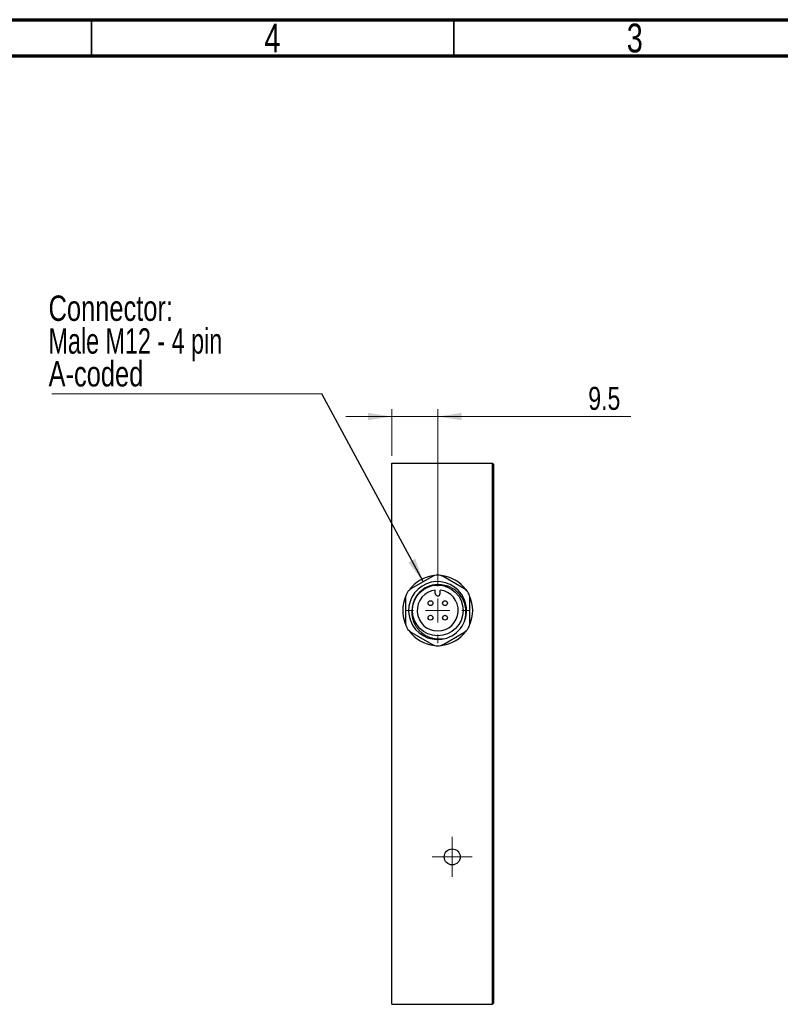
# Model space of a CAD drawing. Header units: millimetres. Extents: x 15 to 415, y 5 to 292.
# Tile 7 of 10: x 205 to 310, y 156 to 292. Entities that reach past the tile are written whole.
import ezdxf

# ---------------------------------------------------------------- set-up
doc = ezdxf.new("R2010")
doc.units = ezdxf.units.MM
doc.styles.add('SLDTEXTSTYLE0', font='TXT', dxfattribs={"width": 0.75})
doc.styles.add('SLDTEXTSTYLE1', font='TXT', dxfattribs={"width": 0.6875})
doc.dimstyles.new('SLDDIMSTYLE1', dxfattribs={"dimtxt": 3.175, "dimasz": 3.302, "dimexe": 0, "dimexo": 0.0625, "dimgap": 0.79375, "dimtad": 1, "dimdec": 1, "dimlfac": 1.5, "dimrnd": 1e-09, "dimzin": 12, "dimdsep": 46, "dimtxsty": 'SLDTEXTSTYLE0', "dimsah": 1, "dimcen": 0.09, "dimadec": 0, "dimazin": 3, "dimtfac": 1, "dimtdec": 1, "dimtmove": 0, "dimatfit": 0, "dimfxl": 1, "dimfrac": 2, "dimtolj": 1, "dimtzin": 12, "dimarcsym": 0})
doc.dimstyles.new('SLDDIMSTYLE2', dxfattribs={"dimtxt": 0.18, "dimasz": 3.302, "dimexe": 0, "dimexo": 0.0625, "dimgap": 0, "dimtad": 0, "dimtih": 1, "dimtoh": 1, "dimdec": 0, "dimrnd": 1e-09, "dimzin": 0, "dimdsep": 46, "dimtxsty": 'Standard', "dimsah": 1, "dimcen": 0.09, "dimadec": 0, "dimazin": 0, "dimtfac": 3.302, "dimtdec": 0, "dimtofl": 0, "dimtmove": 0, "dimatfit": 3, "dimfxl": 1, "dimfrac": 2, "dimtolj": 1, "dimtzin": 0, "dimarcsym": 0})

# ---------------------------------------------------------------- blocks, each defined once
blk = doc.blocks.new('_D_5')
at = {"color": 7, "linetype": 'Continuous', "lineweight": 0}
for p, q in [((256.43, 231.83), (256.43, 238.25)), ((262.77, 213.83), (262.77, 238.25)), ((256.43, 237.25), (250.08, 237.25)), ((262.77, 237.25), (256.43, 237.25)), ((262.77, 237.25), (289.4, 237.25))]:
    blk.add_line(p, q, dxfattribs=at)
at = {"color": 7, "linetype": 'Continuous', "lineweight": 18}
for points in [[(256.43, 237.25), (253.13, 237.76), (253.13, 236.75)], [(262.77, 237.25), (266.07, 236.75), (266.07, 237.76)]]:
    blk.add_solid(points, dxfattribs=at)
at = {"color": 7, "linetype": 'Continuous', "lineweight": 18, "insert": (283.54, 241.35), "char_height": 3.175, "attachment_point": 1, "style": 'SLDTEXTSTYLE0'}
blk.add_mtext('9.5', dxfattribs=at)
blk = doc.blocks.new('SW_NOTE_0_2')
at = {"color": 0, "linetype": 'Continuous', "lineweight": 0}
blk.add_line((-37.23, 0), (0, 0), dxfattribs=at)
at = {"color": 0, "linetype": 'Continuous', "lineweight": 0, "char_height": 3.5, "attachment_point": 1}
for s, insert, style in [('Connector:', (-37.7, 13.56), 'SLDTEXTSTYLE0'), ('Male M12 - 4 pin', (-37.7, 9.04), 'SLDTEXTSTYLE1'), ('A-coded', (-37.7, 4.51), 'SLDTEXTSTYLE0')]:
    blk.add_mtext(s, dxfattribs=dict(at, insert=insert, style=style))
blk = doc.blocks.new('SW_CENTERMARKSYMBOL_0')
at = {"color": 0, "linetype": 'Continuous', "lineweight": 18}
for p, q in [((0, 3.33), (0, 4.5)), ((0, 0), (0, 1.67)), ((-3.33, 0), (-4.5, 0)), ((0, 0), (-1.67, 0)), ((0, 0), (0, -1.67)), ((0, 0), (1.67, 0)), ((3.33, 0), (4.5, 0)), ((0, -3.33), (0, -4.5))]:
    blk.add_line(p, q, dxfattribs=at)
blk = doc.blocks.new('SW_CENTERMARKSYMBOL_1')
at = {"color": 0, "linetype": 'Continuous', "lineweight": 18}
for p, q in [((0, 1.67), (0, 2.77)), ((0, 0), (0, 1.67)), ((-1.67, 0), (-2.77, 0)), ((0, 0), (-1.67, 0)), ((0, 0), (0, -1.67)), ((0, 0), (1.67, 0)), ((1.67, 0), (2.77, 0)), ((0, -1.67), (0, -2.77))]:
    blk.add_line(p, q, dxfattribs=at)

msp = doc.modelspace()

# ---------------------------------------------------------------- linework, layer by layer
at = {"color": 7, "linetype": 'Continuous', "lineweight": 70}
for p, q in [((15, 292), (415, 292)), ((20, 287), (410, 287))]:
    msp.add_line(p, q, dxfattribs=at)
at = {"color": 7, "linetype": 'Continuous', "lineweight": 35}
for p, q in [((215, 292), (215, 287)), ((215, 287), (215, 292)), ((265, 287), (265, 292))]:
    msp.add_line(p, q, dxfattribs=at)
at = {"color": 7, "linetype": 'Continuous', "lineweight": 25}
for p, q in [((256.4339, 230.8335), (270.3073, 230.8335)), ((256.4339, 156.1669), (256.4339, 230.8335)), ((270.3073, 156.1669), (270.3073, 230.8335)), ((270.4739, 230.6669), (270.3073, 230.8335)), ((270.4739, 230.6669), (270.4739, 156.3335)), ((261.9339, 215.1524), (259.155, 213.548)), ((266.3795, 213.548), (263.6006, 215.1524)), ((262.4339, 212.8335), (262.4339, 213.3139)), ((263.1006, 212.8335), (263.1006, 213.3139)), ((258.3217, 212.1046), (258.3217, 208.8958)), ((267.2129, 208.8958), (267.2129, 212.1046)), ((259.155, 207.4524), (261.9339, 205.848)), ((263.6006, 205.848), (266.3795, 207.4524)), ((270.4739, 156.3335), (270.3073, 156.1669)), ((256.4339, 156.1669), (270.3073, 156.1669))]:
    msp.add_line(p, q, dxfattribs=at)
for centre, radius in [((262.7673, 210.5002), 3.5), ((261.7673, 211.5002), 0.3333), ((263.7673, 211.5002), 0.3333), ((261.7673, 209.5002), 0.3333), ((263.7673, 209.5002), 0.3333), ((264.7673, 176.5002), 1.1)]:
    msp.add_circle(centre, radius, dxfattribs=at)
for centre, radius, start, end in [((262.7673, 210.5002), 4.8333, 95.421791, 144.578209), ((262.7673, 213.709), 1.6667, 60, 120), ((262.7673, 210.5002), 4.8333, 35.421791, 84.578209), ((259.9883, 212.1046), 1.6667, 120, 180), ((262.744, 210.4877), 3.9954, 336.247608, 288.48341), ((262.7673, 210.5002), 2.8333, 96.756327, 83.243673), ((265.5462, 212.1046), 1.6667, 0, 60), ((262.7673, 210.5002), 4.8333, 155.421791, 204.578209), ((262.7673, 212.8335), 0.3333, 180, 0), ((262.7673, 210.5002), 4.8333, 335.421791, 24.578209), ((259.9883, 208.8958), 1.6667, 180, 240), ((262.7673, 210.5002), 4, 288.110478, 333.110479), ((265.5462, 208.8958), 1.6667, 300, 0), ((262.7673, 210.5002), 4.8333, 215.421791, 264.578209), ((262.7673, 210.5002), 4.8333, 275.421791, 324.578209), ((262.7673, 207.2914), 1.6667, 240, 300)]:
    msp.add_arc(centre, radius, start, end, dxfattribs=at)
for points, knots in [([(263.0564, 214.0374), (262.8229, 214.0564), (262.5873, 214.0522), (262.1268, 213.9986), (261.9011, 213.9497), (261.5695, 213.843), (261.4596, 213.8015), (261.246, 213.7087), (261.1421, 213.6573), (260.8393, 213.4887), (260.649, 213.3572), (260.2923, 213.0544), (260.1311, 212.8874), (259.9157, 212.6161), (259.8483, 212.522), (259.7222, 212.3267), (259.6634, 212.2248), (259.504, 211.9145), (259.4192, 211.6997), (259.2917, 211.2545), (259.2492, 211.0228), (259.2301, 210.7893)], [0, 0, 0, 0, 0.125, 0.125, 0.25, 0.25, 0.3125, 0.3125, 0.375, 0.375, 0.5, 0.5, 0.625, 0.625, 0.6875, 0.6875, 0.75, 0.75, 0.875, 0.875, 1, 1, 1, 1]), ([(266.3348, 208.6911), (266.4591, 208.9766), (266.5482, 209.2717), (266.6302, 209.7288), (266.6487, 209.8839), (266.6673, 210.1924), (266.6676, 210.3465), (266.6417, 210.8085), (266.5859, 211.1177), (266.4498, 211.5575), (266.3956, 211.701), (266.2696, 211.9821), (266.1971, 212.1204), (265.9566, 212.5179), (265.7669, 212.7593), (265.4385, 213.0864), (265.321, 213.1899), (265.077, 213.3784), (264.9498, 213.4642), (264.6852, 213.6193), (264.5479, 213.6886), (264.2627, 213.81), (264.1156, 213.8616), (263.6714, 213.9864), (263.3678, 214.0316), (263.0564, 214.0374)], [0, 0, 0, 0, 0.125, 0.125, 0.1875, 0.1875, 0.25, 0.25, 0.375, 0.375, 0.4375, 0.4375, 0.5, 0.5, 0.625, 0.625, 0.6875, 0.6875, 0.75, 0.75, 0.8125, 0.8125, 0.875, 0.875, 1, 1, 1, 1]), ([(259.2301, 210.7893), (259.185, 210.4794), (259.1819, 210.17), (259.2351, 209.7066), (259.263, 209.5518), (259.3375, 209.2506), (259.3842, 209.1031), (259.4961, 208.8143), (259.5618, 208.6722), (259.7107, 208.3981), (259.7933, 208.2671), (259.9739, 208.0167), (260.0721, 207.8974), (260.2839, 207.6704), (260.398, 207.5622), (260.7546, 207.2631), (261.0134, 207.0945), (261.4337, 206.8886), (261.5779, 206.8286), (261.87, 206.7273), (262.0185, 206.6857), (262.4715, 206.5878), (262.7863, 206.5595), (263.4027, 206.5757), (263.7082, 206.6187), (264.0107, 206.6984)], [0, 0, 0, 0, 0.125, 0.125, 0.1875, 0.1875, 0.25, 0.25, 0.3125, 0.3125, 0.375, 0.375, 0.4375, 0.4375, 0.5, 0.5, 0.625, 0.625, 0.6875, 0.6875, 0.75, 0.75, 0.875, 0.875, 1, 1, 1, 1])]:
    msp.add_open_spline(points, degree=3, knots=knots, dxfattribs=at)

# ---------------------------------------------------------------- block references
at = {"color": 7, "linetype": 'Continuous', "lineweight": 0}
for name, p in [('SW_NOTE_0_2', (246.7663, 240.3895)), ('SW_CENTERMARKSYMBOL_0', (262.7673, 210.5002)), ('SW_CENTERMARKSYMBOL_1', (264.7673, 176.5002))]:
    msp.add_blockref(name, p, dxfattribs=at)

# ---------------------------------------------------------------- texts
at = {"color": 7, "linetype": 'Continuous', "lineweight": 0, "char_height": 3.9688, "attachment_point": 2, "style": 'SLDTEXTSTYLE0'}
for s, insert in [('4', (239.96, 291.4544)), ('3', (289.96, 291.4544))]:
    msp.add_mtext(s, dxfattribs=dict(at, insert=insert))

# ---------------------------------------------------------------- dimensions: what is measured, and where the dimension line sits
at = {"color": 7, "linetype": 'Continuous', "lineweight": 18}
dim = msp.add_linear_dim(base=(256.4339, 237.2547), p1=(262.7673, 212.8335), p2=(256.4339, 230.8335), dimstyle='SLDDIMSTYLE1', dxfattribs=at)
dim.commit()
dim.dimension.update_dxf_attribs({"geometry": '_D_5', "text_midpoint": (286.4739, 237.2547), "dimtype": 160})

# ---------------------------------------------------------------- leaders
at = {"color": 7, "linetype": 'Continuous', "lineweight": 0}
msp.add_leader([(260.7601, 214.4747), (246.7663, 240.3895)], dimstyle='SLDDIMSTYLE2', dxfattribs=at)

doc.saveas('drawing.dxf')
